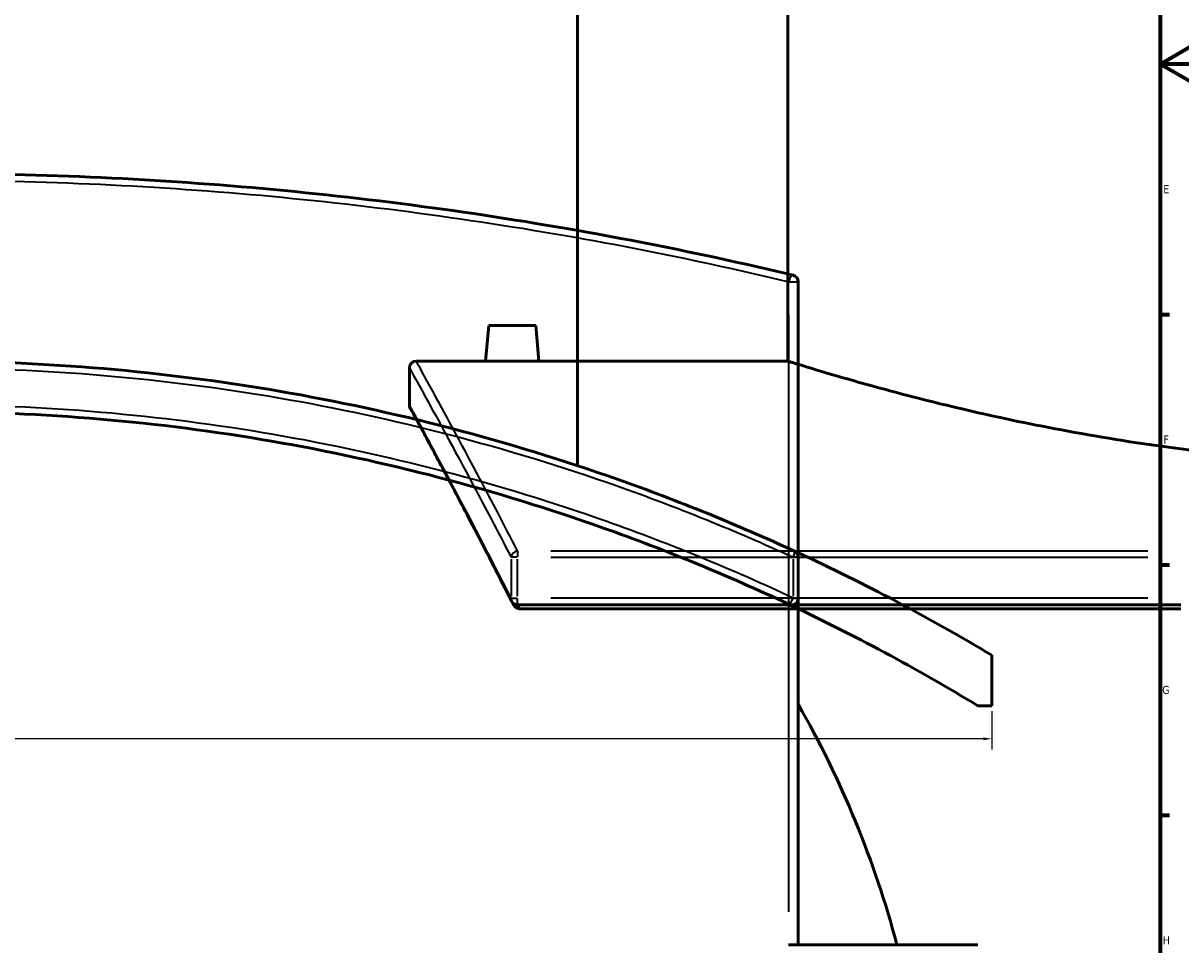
# Model space of a CAD drawing. Header units: millimetres. Extents: x -674 to 1238, y -406 to 964.
# Tile 8 of 13: x 484 to 827, y 36 to 309. Entities that reach past the tile are written whole.
import ezdxf

# ---------------------------------------------------------------- set-up
doc = ezdxf.new("R2010")
doc.units = ezdxf.units.MM
for name, color, linetype, lineweight in [('Border (ANSI)', 7, 'Continuous', 70), ('Dimension (ANSI)', 7, 'Continuous', 25), ('Visible (ANSI)', 7, 'Continuous', 50), ('Visible Narrow (ANSI)', 7, 'Continuous', 35)]:
    doc.layers.add(name, color=color, linetype=linetype, lineweight=lineweight)
doc.styles.add('Note Text (ANSI)', font='tahoma.ttf')
doc.dimstyles.new('Default - mm (ANSI)', dxfattribs={"dimtxt": 2.4, "dimasz": 2.5, "dimexe": 3.175, "dimexo": 1.6002, "dimgap": 0.8, "dimtad": 0, "dimtoh": 1, "dimdec": 0, "dimrnd": 1e-08, "dimzin": 4, "dimdsep": 46, "dimtxsty": 'Note Text (ANSI)', "dimcen": 0.09, "dimdle": 10, "dimclrd": 256, "dimclre": 256, "dimclrt": 5, "dimadec": 1, "dimazin": 1, "dimtfac": 1.27, "dimtofl": 0, "dimtmove": 0, "dimatfit": 3, "dimfxl": 1, "dimtolj": 1, "dimtzin": 4, "dimlwd": -1, "dimlwe": -1, "dimarcsym": 0})

# ---------------------------------------------------------------- blocks, each defined once
blk = doc.blocks.new('Borders Default Border')
at = {"layer": 'Border (ANSI)'}
for p, q in [((821, 222.75), (823.8, 222.75)), ((821, 148.5), (823.8, 148.5)), ((821, 74.25), (823.8, 74.25))]:
    blk.add_line(p, q, dxfattribs=at)
at = {"layer": 'Border (ANSI)', "flags": 128}
for points in [[(20, 20), (20, 574), (821, 574), (821, 20), (20, 20)], [(841, 297), (821, 297), (831, 302.77), (831, 291.23), (821, 297)]]:
    blk.add_lwpolyline(points, dxfattribs=at)
at = {"layer": 'Border (ANSI)', "color": 5, "true_color": 0x0000ff, "char_height": 2.4, "attachment_point": 7, "style": 'Note Text (ANSI)'}
for s, insert in [('E', (821.91, 258.68)), ('F', (821.98, 184.43)), ('G', (821.6, 110.13)), ('H', (821.73, 35.93))]:
    blk.add_mtext(s, dxfattribs=dict(at, insert=insert))
blk = doc.blocks.new('*D6')
at = {"layer": 'Defpoints', "color": 0, "transparency": 16777216}
for p in [(198.62, 138.61), (771.08, 106.68), (771.08, 96.88)]:
    blk.add_point(p, dxfattribs=at)
at = {"layer": 'Dimension (ANSI)', "transparency": 16777216}
for p, q in [((198.62, 137.01), (198.62, 93.7)), ((771.08, 105.08), (771.08, 93.7)), ((201.12, 96.88), (354.49, 96.88)), ((768.58, 96.88), (361.15, 96.88))]:
    blk.add_line(p, q, dxfattribs=at)
for points in [[(201.12, 97.29), (201.12, 96.46), (198.62, 96.88)], [(768.58, 97.29), (768.58, 96.46), (771.08, 96.88)]]:
    blk.add_solid(points, dxfattribs=at)
at = {"layer": 'Dimension (ANSI)', "color": 5, "transparency": 16777216, "insert": (355.29, 98.13), "char_height": 2.4, "attachment_point": 1, "style": 'Note Text (ANSI)'}
blk.add_mtext('\\A1;572', dxfattribs=at)

msp = doc.modelspace()

# ---------------------------------------------------------------- linework, layer by layer
at = {"layer": 'Visible (ANSI)'}
for p, q in [((648.18, 177.89), (648.18, 378.89)), ((710.58, 208.89), (710.58, 378.89)), ((713.68, 35.77), (713.68, 232.44)), ((621.88, 219.49), (620.95, 208.89)), ((621.88, 219.49), (635.88, 219.49)), ((635.88, 219.49), (636.8, 208.89)), ((598.38, 206.89), (598.38, 195.89)), ((620.95, 208.89), (600.38, 208.89)), ((710.58, 208.89), (636.8, 208.89)), ((713.68, 138.61), (713.68, 150.74)), ((827.13, 136.61), (630.46, 136.61)), ((827.13, 135.45), (631.14, 135.45)), ((771.08, 106.68), (771.08, 121.68)), ((766.91, 106.68), (771.08, 106.68)), ((710.83, 35.77), (766.91, 35.77))]:
    msp.add_line(p, q, dxfattribs=at)
for centre, radius, start, end in [((711.68, 232.44), 2, 0, 76.6131), ((600.38, 206.89), 2, 90, 180), ((600.38, 195.89), 2, 180, 208.5378), ((455.38, -406.11), 615, 65.16541, 65.28483), ((711.68, 150.74), 2, 0, 65.2848), ((455.38, -406.11), 615, 59.11388, 65.16541), ((630.46, 138.61), 2, 206.8306, 270), ((711.68, 138.61), 2, 244.802, 0), ((455.38, -406.11), 600, 58.72043, 64.80201), ((455.38, -40.48), 297.5, 14.8508, 29.7458)]:
    msp.add_arc(centre, radius, start, end, dxfattribs=at)
for points, knots in [([(712.15, 234.39), (694.21, 238.65), (675.79, 242.57), (624.99, 251.96), (591.84, 256.62), (524.25, 262.9), (489.82, 264.52), (455.38, 264.52), (420.95, 264.52), (386.51, 262.9), (318.92, 256.62), (285.78, 251.96), (234.98, 242.57), (216.56, 238.65), (198.62, 234.39)], [6.84801, 6.84801, 6.84801, 6.84801, 12.919444, 12.919444, 23.231284, 23.231284, 33.54313, 33.54313, 33.54313, 43.854976, 43.854976, 54.166816, 54.166816, 60.238429, 60.238429, 60.238429, 60.238429]), ([(712.52, 152.56), (695.5, 160.4), (678.05, 167.48), (627.75, 185.25), (594.07, 194.07), (525.38, 205.89), (490.38, 208.89), (455.38, 208.89), (420.39, 208.89), (385.39, 205.89), (316.69, 194.07), (283.01, 185.25), (232.31, 167.34), (214.48, 160.07), (197.08, 152.02)], [-54.465108, -54.465108, -54.465108, -54.465108, -48.731751, -48.731751, -38.26692, -38.26692, -27.802084, -27.802084, -27.802084, -17.337249, -17.337249, -6.872418, -6.872418, -1.008322, -1.008322, -1.008322, -1.008322]), ([(628.88, 208.84), (627.88, 208.84), (626.82, 208.85), (624.87, 208.86), (623.97, 208.86), (622.57, 208.88), (621.96, 208.88), (621.15, 208.89), (620.95, 208.89), (620.95, 208.89)], [0, 0, 0, 0, 0.298721, 0.298721, 0.597442, 0.597442, 0.896124, 0.896124, 1.194807, 1.194807, 1.194807, 1.194807]), ([(636.8, 208.89), (636.8, 208.89), (636.61, 208.89), (635.8, 208.88), (635.19, 208.88), (633.78, 208.86), (632.89, 208.86), (630.93, 208.85), (629.87, 208.84), (628.88, 208.84)], [3.58442, 3.58442, 3.58442, 3.58442, 3.883103, 3.883103, 4.181785, 4.181785, 4.480506, 4.480506, 4.779227, 4.779227, 4.779227, 4.779227]), ([(903.38, 177.89), (897.28, 177.89), (891.08, 177.99), (878.62, 178.38), (872.35, 178.68), (853.62, 179.88), (841.23, 181.07), (817.51, 184.05), (806.15, 185.84), (785.18, 189.64), (775.56, 191.66), (758.53, 195.53), (750.53, 197.52), (736.41, 201.25), (730.28, 202.99), (720.41, 205.86), (716.67, 207.01), (712.98, 208.14), (712.07, 208.43), (710.87, 208.8), (710.58, 208.89), (710.58, 208.89)], [0, 0, 0, 0, 1.829353, 1.829353, 3.658706, 3.658706, 7.317413, 7.317413, 10.976119, 10.976119, 14.634825, 14.634825, 18.292221, 18.292221, 21.949617, 21.949617, 25.607013, 25.607013, 27.435711, 27.435711, 29.264409, 29.264409, 29.264409, 29.264409]), ([(197.08, 135.45), (215.82, 144.39), (235.11, 152.39), (286.64, 170.67), (319.62, 179.33), (386.87, 190.95), (421.12, 193.89), (455.38, 193.89), (489.64, 193.89), (523.9, 190.95), (591.14, 179.33), (624.12, 170.67), (674.66, 152.74), (692.99, 145.2), (710.83, 136.8)], [-60.562368, -60.562368, -60.562368, -60.562368, -54.166816, -54.166816, -43.854976, -43.854976, -33.54313, -33.54313, -33.54313, -23.231284, -23.231284, -12.919444, -12.919444, -6.84801, -6.84801, -6.84801, -6.84801]), ([(628.67, 137.71), (626.8, 141.41), (625, 144.94), (621.54, 151.68), (619.89, 154.87), (616.75, 160.92), (615.26, 163.77), (612.45, 169.11), (611.14, 171.6), (608.69, 176.22), (607.56, 178.34), (605.49, 182.22), (604.55, 183.97), (602.87, 187.09), (602.13, 188.46), (600.86, 190.81), (600.33, 191.79), (599.48, 193.36), (599.15, 193.95), (598.73, 194.74), (598.62, 194.94), (598.62, 194.94)], [6.84801, 6.84801, 6.84801, 6.84801, 9.517522, 9.517522, 12.187034, 12.187034, 14.856546, 14.856546, 17.526058, 17.526058, 20.19557, 20.19557, 22.865082, 22.865082, 25.534594, 25.534594, 28.204106, 28.204106, 30.873618, 30.873618, 33.54313, 33.54313, 33.54313, 33.54313]), ([(630.46, 135.57), (630.29, 135.63), (630.13, 135.72), (629.78, 135.98), (629.58, 136.18), (629.25, 136.62), (629.11, 136.84), (629, 137.06)], [-0.430054, -0.430054, -0.430054, -0.430054, -0.363391, -0.363391, -0.2677811, -0.2677811, -0.1844275, -0.1844275, -0.1844275, -0.1844275]), ([(630.46, 135.57), (630.54, 135.54), (630.63, 135.51), (630.86, 135.46), (631, 135.45), (631.14, 135.45)], [0.29772155, 0.29772155, 0.29772155, 0.29772155, 0.32559553, 0.32559553, 0.36784666, 0.36784666, 0.36784666, 0.36784666])]:
    msp.add_open_spline(points, degree=3, knots=knots, dxfattribs=at)
msp.add_open_spline([(628.67, 137.71), (628.78, 137.49), (628.89, 137.28), (629, 137.06)], degree=3, dxfattribs=at)
at = {"layer": 'Visible Narrow (ANSI)'}
for p, q in [((711.02, 232.44), (713.67, 232.44)), ((710.83, 222.61), (710.83, 45.6)), ((630.46, 152.51), (630.46, 150.86)), ((817.29, 152.56), (640.29, 152.56)), ((628.51, 150.14), (628.51, 139.22)), ((630.32, 150.74), (628.54, 150.74)), ((630.46, 139.22), (630.46, 150.14)), ((640.29, 150.74), (817.29, 150.74)), ((712.15, 150.14), (712.15, 139.22)), ((713.68, 150.74), (712.27, 150.74)), ((628.54, 138.61), (630.32, 138.61)), ((630.46, 136.62), (630.46, 138.45)), ((817.29, 138.61), (640.29, 138.61)), ((712.27, 138.61), (713.68, 138.61))]:
    msp.add_line(p, q, dxfattribs=at)
for centre, major_axis, ratio, start_param, end_param in [((711.68, 232.44), (0.46, 1.95), 0.416206, 0.083476, 1.586052), ((630.46, 150.74), (-1.78, -0.92), 0.887885, 4.355685, 5.682142), ((711.68, 150.74), (0.84, 1.82), 0.21131, 4.883036, 6.209493), ((630.46, 138.61), (-1.78, -0.9), 0.884564, 5.78972, 6.257213), ((711.68, 138.61), (-0.85, -1.81), 0.21052, 0.083476, 1.586052)]:
    msp.add_ellipse(centre, major_axis=major_axis, ratio=ratio, start_param=start_param, end_param=end_param, dxfattribs=at)
for points, knots in [([(197.08, 231.76), (215.82, 236.28), (235.11, 240.42), (286.64, 249.98), (319.62, 254.63), (386.87, 260.9), (421.12, 262.52), (455.38, 262.52), (489.64, 262.52), (523.9, 260.9), (591.14, 254.63), (624.12, 249.98), (674.66, 240.61), (692.99, 236.7), (710.83, 232.44)], [-60.562368, -60.562368, -60.562368, -60.562368, -54.166816, -54.166816, -43.854976, -43.854976, -33.54313, -33.54313, -33.54313, -23.231284, -23.231284, -12.919444, -12.919444, -6.84801, -6.84801, -6.84801, -6.84801]), ([(198.62, 150.74), (215.62, 158.55), (233.04, 165.62), (283.26, 183.33), (316.9, 192.11), (385.49, 203.9), (420.44, 206.89), (455.38, 206.89), (490.33, 206.89), (525.28, 203.9), (593.87, 192.11), (627.5, 183.33), (677.72, 165.62), (695.15, 158.55), (712.15, 150.74)], [1.139061, 1.139061, 1.139061, 1.139061, 6.872418, 6.872418, 17.337249, 17.337249, 27.802084, 27.802084, 27.802084, 38.26692, 38.26692, 48.731751, 48.731751, 54.465108, 54.465108, 54.465108, 54.465108]), ([(598.38, 206.89), (598.38, 206.89), (600.05, 203.9), (606.52, 192.11), (611.32, 183.33), (620.74, 165.62), (624.46, 158.55), (628.51, 150.74)], [27.802084, 27.802084, 27.802084, 27.802084, 38.26692, 38.26692, 48.731751, 48.731751, 54.465108, 54.465108, 54.465108, 54.465108]), ([(630.46, 152.56), (626.42, 160.4), (622.7, 167.48), (613.29, 185.25), (608.5, 194.07), (602.04, 205.89), (600.38, 208.89), (600.38, 208.89)], [-54.465108, -54.465108, -54.465108, -54.465108, -48.731751, -48.731751, -38.26692, -38.26692, -27.802084, -27.802084, -27.802084, -27.802084]), ([(712.15, 138.61), (694.21, 147.03), (675.79, 154.61), (624.99, 172.59), (591.84, 181.28), (524.25, 192.94), (489.82, 195.89), (455.38, 195.89), (420.95, 195.89), (386.51, 192.94), (318.92, 181.28), (285.78, 172.59), (234.98, 154.61), (216.56, 147.03), (198.62, 138.61)], [6.84801, 6.84801, 6.84801, 6.84801, 12.919444, 12.919444, 23.231284, 23.231284, 33.54313, 33.54313, 33.54313, 43.854976, 43.854976, 54.166816, 54.166816, 60.238429, 60.238429, 60.238429, 60.238429]), ([(628.51, 138.61), (624.24, 147.03), (620.33, 154.61), (610.94, 172.59), (606.28, 181.28), (600, 192.94), (598.38, 195.89), (598.38, 195.89)], [6.84801, 6.84801, 6.84801, 6.84801, 12.919444, 12.919444, 23.231284, 23.231284, 33.54313, 33.54313, 33.54313, 33.54313])]:
    msp.add_open_spline(points, degree=3, knots=knots, dxfattribs=at)
msp.add_open_spline([(631.14, 135.45), (630.94, 135.84), (630.75, 136.22), (630.55, 136.61)], degree=3, dxfattribs=at)

# ---------------------------------------------------------------- block references
msp.add_blockref('Borders Default Border', (0, 0))

# ---------------------------------------------------------------- dimensions: what is measured, and where the dimension line sits
at = {"layer": 'Dimension (ANSI)'}
dim = msp.add_linear_dim(base=(771.08, 96.88), p1=(198.62, 138.61), p2=(771.08, 106.68), angle=180, dimstyle='Default - mm (ANSI)', override={"dimgap": 0.8, "dimtoh": 0, "dimdec": 0, "dimtol": 0, "dimlim": 0, "dimtp": 0, "dimtm": 0, "dimtdec": 2, "dimatfit": 1}, dxfattribs=at)
dim.commit()
dim.dimension.update_dxf_attribs({"geometry": '*D6', "text_midpoint": (357.82, 96.88), "dimtype": 160})

doc.saveas('drawing.dxf')
